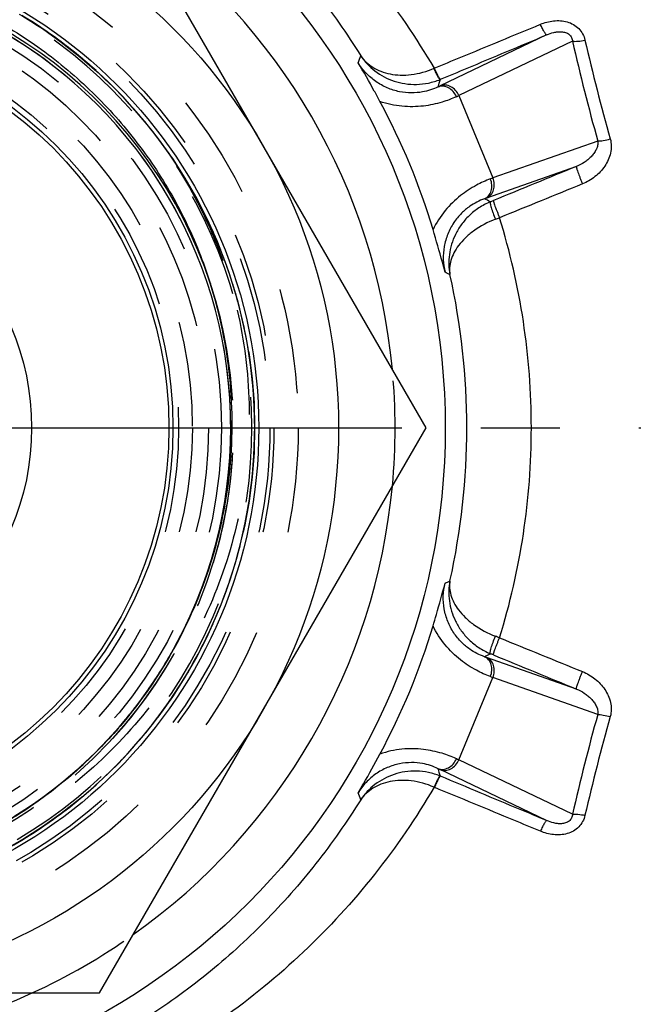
# Model space of a CAD drawing. Header units: millimetres. Extents: x 397 to 603, y 380 to 620.
# Tile 7 of 10: x 515 to 553, y 464 to 525. Entities that reach past the tile are written whole.
import ezdxf

# ---------------------------------------------------------------- set-up
doc = ezdxf.new("R2010")
doc.units = ezdxf.units.MM
doc.header["$LTSCALE"] = 65.185185
doc.linetypes.add('CENTER', pattern=[0.6, 0.375, -0.075, 0.075, -0.075])
doc.linetypes.add('HIDDEN', pattern=[0.2, 0.1, -0.1])
for name, color, linetype in [('ACHSEN_S', 7, 'CONTINUOUS'), ('FASEN', 7, 'CONTINUOUS'), ('FLAECHEN', 7, 'CONTINUOUS'), ('KONST.EL_MIT_GEO', 7, 'CONTINUOUS'), ('KURVEN', 7, 'CONTINUOUS')]:
    doc.layers.add(name, color=color, linetype=linetype)

msp = doc.modelspace()

# ---------------------------------------------------------------- linework, layer by layer
at = {"layer": 'ACHSEN_S', "color": 2, "linetype": 'CENTER'}
msp.add_line((397.134, 500), (602.866, 500), dxfattribs=at)
at = {"layer": 'FASEN', "color": 7, "linetype": 'Continuous'}
msp.add_circle((500, 500), 41.605, dxfattribs=at)
for start, end in [(5.38448, 54.61565), (305.38435, 354.61552), (245.38443, 294.61557)]:
    msp.add_arc((500, 500), 38.5, start, end, dxfattribs=at)
at = {"layer": 'FASEN', "color": 8, "linetype": 'HIDDEN'}
for start, end in [(354.61552, 5.38448), (294.61557, 305.38435)]:
    msp.add_arc((500, 500), 38.5, start, end, dxfattribs=at)
at = {"layer": 'FLAECHEN', "color": 8, "linetype": 'HIDDEN'}
for radius in [29.805, 27.75, 26.95, 25.1]:
    msp.add_circle((500, 500), radius, dxfattribs=at)
at = {"layer": 'FLAECHEN', "color": 7, "linetype": 'Continuous'}
msp.add_circle((500, 500), 24.5, dxfattribs=at)
at = {"layer": 'KONST.EL_MIT_GEO', "color": 7, "linetype": 'Continuous'}
for p, q in [((540.415, 500), (520.207, 535)), ((547.879, 524.326), (541.285, 521.17)), ((549.477, 523.935), (542.443, 520.568)), ((542.443, 520.568), (544.555, 515.468)), ((551.043, 517.755), (544.555, 515.468)), ((549.718, 516.182), (544.163, 514.223)), ((520.207, 465), (540.415, 500)), ((549.718, 483.818), (544.163, 485.777)), ((542.443, 479.432), (544.555, 484.532)), ((551.043, 482.245), (544.555, 484.532)), ((549.477, 476.065), (542.443, 479.432)), ((547.879, 475.674), (541.285, 478.83)), ((479.793, 465), (520.207, 465))]:
    msp.add_line(p, q, dxfattribs=at)
at = {"layer": 'KONST.EL_MIT_GEO', "color": 8, "linetype": 'HIDDEN'}
for p, q in [((515.927, 525.198), (515.391, 525.528)), ((516.403, 524.89), (515.873, 525.231)), ((516.874, 524.573), (516.349, 524.926)), ((517.338, 524.248), (516.818, 524.611)), ((517.796, 523.914), (517.282, 524.288)), ((518.248, 523.571), (517.74, 523.956)), ((518.693, 523.22), (518.191, 523.615)), ((519.131, 522.86), (518.635, 523.266)), ((519.563, 522.492), (519.073, 522.908)), ((519.987, 522.115), (519.504, 522.542)), ((520.404, 521.731), (519.928, 522.168)), ((520.814, 521.339), (520.345, 521.786)), ((521.216, 520.939), (520.755, 521.397)), ((521.611, 520.532), (521.157, 520.999)), ((521.997, 520.117), (521.551, 520.594)), ((522.376, 519.695), (521.938, 520.182)), ((522.747, 519.266), (522.335, 519.742)), ((523.109, 518.83), (522.705, 519.314)), ((523.463, 518.386), (523.067, 518.88)), ((523.809, 517.937), (523.421, 518.439)), ((524.145, 517.481), (523.767, 517.992)), ((524.474, 517.018), (524.104, 517.538)), ((524.793, 516.55), (524.432, 517.078)), ((525.103, 516.075), (524.752, 516.611)), ((525.405, 515.594), (525.062, 516.139)), ((525.697, 515.108), (525.364, 515.661)), ((525.979, 514.617), (525.656, 515.177)), ((526.253, 514.12), (525.939, 514.687)), ((526.517, 513.618), (526.213, 514.193)), ((526.771, 513.111), (526.478, 513.693)), ((527.015, 512.599), (526.733, 513.188)), ((527.25, 512.083), (526.978, 512.679)), ((527.475, 511.563), (527.214, 512.165)), ((527.703, 511.006), (527.475, 511.563)), ((527.907, 510.479), (527.69, 511.038)), ((528.1, 509.948), (527.895, 510.509)), ((528.284, 509.413), (528.09, 509.976)), ((528.457, 508.875), (528.275, 509.44)), ((527.05, 508.977), (527.056, 508.959)), ((527.056, 508.959), (527.07, 508.916)), ((527.056, 508.959), (527.075, 508.901)), ((527.056, 508.959), (527.061, 508.943)), ((527.056, 508.959), (527.063, 508.938)), ((527.056, 508.959), (527.076, 508.898)), ((527.056, 508.959), (527.079, 508.888)), ((527.056, 508.959), (527.079, 508.889)), ((527.063, 508.938), (527.077, 508.894)), ((528.62, 508.333), (528.449, 508.901)), ((528.773, 507.789), (528.613, 508.358)), ((528.916, 507.242), (528.767, 507.812)), ((529.048, 506.692), (528.911, 507.263)), ((529.17, 506.14), (529.043, 506.712)), ((529.281, 505.586), (529.166, 506.158)), ((529.382, 505.029), (529.278, 505.602)), ((529.472, 504.471), (529.379, 505.044)), ((529.551, 503.912), (529.47, 504.485)), ((529.62, 503.35), (529.55, 503.923)), ((529.678, 502.788), (529.619, 503.36)), ((529.726, 502.225), (529.678, 502.796)), ((529.763, 501.661), (529.725, 502.231)), ((529.789, 501.096), (529.762, 501.665)), ((529.804, 500.531), (529.789, 501.099)), ((529.786, 498.831), (529.803, 499.4)), ((529.758, 498.265), (529.786, 498.835)), ((529.72, 497.699), (529.759, 498.27)), ((529.671, 497.134), (529.721, 497.706)), ((529.611, 496.57), (529.672, 497.143)), ((529.54, 496.007), (529.612, 496.58)), ((529.459, 495.446), (529.542, 496.019)), ((529.367, 494.886), (529.461, 495.46)), ((529.265, 494.329), (529.37, 494.902)), ((529.151, 493.773), (529.268, 494.346)), ((529.028, 493.22), (529.155, 493.792)), ((528.749, 492.12), (528.899, 492.691)), ((528.893, 492.669), (529.032, 493.24)), ((528.594, 491.575), (528.755, 492.144)), ((528.428, 491.032), (528.601, 491.6)), ((528.252, 490.493), (528.436, 491.059)), ((528.066, 489.957), (528.262, 490.521)), ((527.87, 489.425), (528.077, 489.987)), ((527.664, 488.897), (527.882, 489.456)), ((527.222, 487.853), (527.462, 488.406)), ((527.448, 488.373), (527.677, 488.929)), ((526.986, 487.337), (527.237, 487.888)), ((526.74, 486.826), (527.003, 487.373)), ((526.484, 486.32), (526.758, 486.863)), ((524.817, 486.336), (524.814, 486.33)), ((524.82, 486.341), (524.817, 486.336)), ((526.219, 485.818), (526.504, 486.358)), ((524.241, 485.338), (524.239, 485.334)), ((524.241, 485.338), (524.239, 485.334)), ((524.246, 485.347), (524.244, 485.343)), ((524.534, 485.835), (524.511, 485.795)), ((524.534, 485.835), (524.519, 485.808)), ((524.534, 485.835), (524.526, 485.82)), ((524.542, 485.847), (524.534, 485.835)), ((524.539, 485.843), (524.534, 485.835)), ((524.538, 485.841), (524.534, 485.835)), ((524.541, 485.846), (524.538, 485.841)), ((524.555, 485.871), (524.542, 485.847)), ((525.661, 484.831), (525.968, 485.363)), ((525.945, 485.322), (526.241, 485.858)), ((525.368, 484.346), (525.686, 484.873)), ((525.065, 483.866), (525.394, 484.389)), ((524.754, 483.392), (525.094, 483.91)), ((524.104, 482.463), (524.465, 482.97)), ((524.434, 482.924), (524.784, 483.437)), ((522.17, 482.362), (521.828, 481.94)), ((522.504, 482.791), (522.17, 482.362)), ((522.344, 482.584), (522.339, 482.577)), ((523.766, 482.007), (524.138, 482.509)), ((521.828, 481.94), (521.477, 481.525)), ((523.42, 481.558), (523.802, 482.054)), ((521.479, 481.528), (521.428, 481.469)), ((521.479, 481.527), (521.428, 481.469)), ((521.478, 481.527), (521.428, 481.469)), ((521.479, 481.527), (521.428, 481.469)), ((521.479, 481.527), (521.428, 481.469)), ((522.701, 480.681), (523.104, 481.164)), ((523.065, 481.116), (523.457, 481.606)), ((522.33, 480.252), (522.743, 480.73)), ((521.562, 479.417), (521.996, 479.881)), ((521.95, 479.831), (522.373, 480.302)), ((521.167, 479.011), (521.61, 479.467)), ((520.353, 478.221), (520.816, 478.663)), ((520.764, 478.612), (521.217, 479.061)), ((519.935, 477.838), (520.407, 478.272)), ((519.078, 477.095), (519.569, 477.513)), ((519.51, 477.462), (519.992, 477.889)), ((518.638, 476.737), (519.139, 477.146)), ((517.74, 476.044), (518.258, 476.437)), ((518.192, 476.386), (518.702, 476.787)), ((516.816, 475.387), (517.351, 475.762)), ((517.281, 475.711), (517.808, 476.095)), ((516.345, 475.071), (516.889, 475.437))]:
    msp.add_line(p, q, dxfattribs=at)
for points in [[(527.489, 511.529), (527.265, 512.049), (527.032, 512.564), (526.789, 513.074), (526.536, 513.58), (526.274, 514.081), (526.002, 514.576), (525.721, 515.067), (525.431, 515.552), (525.131, 516.032), (524.822, 516.505), (524.505, 516.973), (524.179, 517.435), (523.844, 517.89), (523.5, 518.339), (523.148, 518.782), (522.788, 519.217), (522.419, 519.646), (522.042, 520.068), (521.658, 520.482), (521.265, 520.889), (520.865, 521.289), (520.458, 521.681), (520.043, 522.065), (519.621, 522.441), (519.192, 522.809), (518.756, 523.169), (518.313, 523.52), (517.864, 523.863), (517.408, 524.198), (516.946, 524.524), (516.478, 524.841), (516.004, 525.149), (515.524, 525.448)], [(515.088, 474.292), (515.573, 474.582), (516.052, 474.882), (516.526, 475.191), (516.993, 475.509), (517.455, 475.836), (517.91, 476.171), (518.359, 476.515), (518.801, 476.868), (519.236, 477.228), (519.665, 477.597), (520.086, 477.974), (520.5, 478.359), (520.907, 478.752), (521.306, 479.152), (521.698, 479.56), (522.081, 479.975), (522.457, 480.398), (522.825, 480.827), (523.184, 481.263), (523.536, 481.706), (523.878, 482.156), (524.212, 482.612), (524.538, 483.074), (524.854, 483.543), (525.162, 484.017), (525.461, 484.497), (525.75, 484.983), (526.03, 485.474), (526.301, 485.97), (526.562, 486.472), (526.814, 486.978), (527.056, 487.489), (527.289, 488.004), (527.511, 488.524), (527.724, 489.048), (527.927, 489.575), (528.119, 490.107), (528.302, 490.642), (528.474, 491.181), (528.637, 491.722), (528.788, 492.267), (528.93, 492.814), (529.061, 493.364), (529.182, 493.916), (529.292, 494.471), (529.391, 495.028), (529.48, 495.586), (529.559, 496.146), (529.627, 496.707), (529.684, 497.27), (529.73, 497.833), (529.766, 498.397), (529.791, 498.962), (529.805, 499.527), (529.809, 500.093), (529.802, 500.658), (529.784, 501.223), (529.755, 501.788), (529.716, 502.352), (529.666, 502.915), (529.606, 503.477), (529.534, 504.038), (529.452, 504.597), (529.36, 505.155), (529.257, 505.711), (529.143, 506.265), (529.019, 506.816), (528.885, 507.365), (528.74, 507.912), (528.585, 508.456), (528.419, 508.996), (528.243, 509.534), (528.057, 510.068), (527.861, 510.598), (527.655, 511.124), (527.44, 511.647)], [(529.803, 499.398), (529.809, 499.965), (529.804, 500.532)], [(524.534, 485.835), (524.332, 485.489), (524.049, 485.025), (523.757, 484.567), (523.457, 484.114), (523.148, 483.667), (522.83, 483.226), (522.504, 482.791)], [(521.477, 481.525), (521.119, 481.117), (520.753, 480.715), (520.379, 480.32), (519.998, 479.933), (519.609, 479.553), (519.213, 479.181), (518.81, 478.816), (518.4, 478.459), (517.984, 478.11), (517.561, 477.769), (517.131, 477.436), (516.695, 477.112), (516.253, 476.796), (515.805, 476.488), (515.351, 476.19), (514.891, 475.899)], [(508.122, 471.319), (508.666, 471.478), (509.207, 471.648), (509.745, 471.829), (510.279, 472.019), (510.809, 472.22), (511.336, 472.43), (511.858, 472.651), (512.376, 472.882), (512.89, 473.122), (513.399, 473.372), (513.903, 473.632), (514.402, 473.901), (514.896, 474.18), (515.384, 474.468), (515.867, 474.765), (516.42, 475.121)], [(508.235, 471.351), (508.777, 471.512), (509.315, 471.684), (509.851, 471.866), (510.382, 472.058), (510.911, 472.259), (511.435, 472.471), (511.955, 472.693), (512.471, 472.925), (512.982, 473.166), (513.488, 473.417), (513.99, 473.678), (514.487, 473.948), (514.978, 474.227), (515.464, 474.516), (515.945, 474.814)]]:
    msp.add_lwpolyline(points, dxfattribs=at)
at = {"layer": 'KONST.EL_MIT_GEO', "color": 7, "linetype": 'Continuous'}
for radius in [35, 30.062, 24.75]:
    msp.add_circle((500, 500), radius, dxfattribs=at)
at = {"layer": 'KONST.EL_MIT_GEO', "color": 8, "linetype": 'HIDDEN'}
for radius in [32.5, 31, 30.75, 26.95, 25.95]:
    msp.add_circle((500, 500), radius, dxfattribs=at)
for centre, radius, start, end in [((500, 500), 29.638, 300.63487, 212.99361), ((500, 500), 28.33, 331.13462, 59.45441), ((500, 500), 28.501, 238.92749, 18.22978), ((500, 500), 28.501, 284.8052, 18.3202), ((500, 500), 28.501, 290.56656, 18.32021), ((499.993, 500.004), 28.338, 331.16287, 332.07821), ((500.003, 499.998), 28.326, 328.82346, 331.16245), ((500.01, 499.994), 28.319, 330.00001, 330.51856), ((500.012, 499.993), 28.316, 329.99999, 330.27047), ((500.002, 499.999), 28.328, 330.22509, 331.16289), ((499.999, 500), 28.331, 330.51857, 331.17644), ((500, 500), 28.33, 319.1467, 328.87477), ((499.979, 500.014), 28.355, 320.70979, 328.84096), ((499.971, 500.021), 28.366, 320.71103, 328.83634), ((499.992, 500.005), 28.339, 327.64755, 328.82349), ((500.013, 499.992), 28.315, 329.82299, 329.99999), ((499.997, 500.003), 28.334, 319.89021, 322.04832), ((500.006, 499.995), 28.322, 319.3015, 319.89004), ((500.001, 499.999), 28.329, 319.61139, 320.55908), ((499.997, 500.002), 28.333, 320.55906, 320.79824), ((500.001, 499.998), 28.328, 284.46421, 319.14662), ((500, 500), 28.33, 318.5583, 318.96997), ((500.001, 499.999), 28.328, 318.58264, 318.9699), ((499.999, 500.001), 28.331, 318.80922, 318.96987), ((500.003, 499.998), 28.327, 318.96988, 319.56819), ((500.004, 499.997), 28.325, 318.96991, 319.40439)]:
    msp.add_arc(centre, radius, start, end, dxfattribs=at)
at = {"layer": 'KONST.EL_MIT_GEO', "color": 7, "linetype": 'Continuous'}
for centre, radius, start, end in [((500, 500), 28.501, 18.32021, 290.56656), ((500, 500), 28.33, 59.45441, 318.5583), ((500, 500), 28.33, 330, 150), ((682.548, 554.376), 136.508, 192.88525, 195.56135), ((680.712, 554.162), 133.901, 193.01776, 195.719), ((419.294, 565.796), 124.644, 339.72399, 339.93502), ((539.777, 525.048), 3.011, 292.069, 292.47361), ((402.416, 565.477), 145.667, 342.26801, 342.4607), ((539.774, 525.266), 3.995, 292.21959, 292.62689), ((530.307, 544.109), 25.43, 295.26856, 295.57517), ((500.113, 500.047), 42.53, 16.70648, 28.29352), ((526.95, 553.696), 36.572, 294.80768, 295.06341), ((557.025, 481.089), 36.57, 109.93658, 110.19233), ((552.621, 490.238), 25.433, 109.42485, 109.73143), ((477.361, 384.83), 145.521, 62.57031, 62.73072), ((511.937, 593.302), 85.696, 292.25769, 292.39369), ((522.751, 571.457), 62.53, 290.56352, 290.81142), ((502.902, 499.992), 44.032, 0.00983, 17.19039), ((489.542, 396.586), 124.445, 65.1214, 65.27718), ((499.213, 500.001), 43.724, 359.99925, 12.52522), ((499.213, 499.999), 43.724, 347.47478, 0.00075), ((502.902, 500.008), 44.032, 342.80961, 359.99017), ((489.542, 603.414), 124.445, 294.72278, 294.87856), ((500.113, 499.953), 42.53, 331.70648, 343.29352), ((522.751, 428.543), 62.53, 69.18858, 69.43648), ((500, 500), 28.33, 328.87477, 331.13462), ((477.36, 615.168), 145.519, 297.27013, 297.43055), ((511.937, 406.698), 85.696, 67.60631, 67.74231), ((499.712, 500.25), 28.712, 319.14452, 329.85447), ((499.999, 500), 28.331, 320.79764, 329.99987), ((552.62, 509.76), 25.43, 250.26856, 250.57517), ((557.026, 518.913), 36.572, 249.80768, 250.06341), ((684.348, 445.167), 138.365, 164.45661, 167.09679), ((682.492, 445.382), 135.738, 164.29929, 166.96396), ((500, 500), 28.33, 284.80519, 318.96998), ((500, 500), 28.33, 318.96997, 319.1467), ((526.951, 446.305), 36.57, 64.93658, 65.19233), ((402.415, 434.521), 145.668, 17.54001, 17.73271), ((530.306, 455.888), 25.433, 64.42485, 64.73143), ((539.774, 474.734), 3.995, 67.37311, 67.78041), ((539.777, 474.952), 3.011, 67.52638, 67.93099), ((419.294, 434.204), 124.644, 20.06496, 20.27598)]:
    msp.add_arc(centre, radius, start, end, dxfattribs=at)
for points, knots in [([(522.226, 540.005), (524.158, 538.999), (527.88, 536.722), (532.93, 532.57), (537.35, 527.75), (539.813, 524.142), (540.909, 522.257)], [0, 0, 0, 0, 0.250413, 0.499805, 0.749309, 1, 1, 1, 1]), ([(522.937, 536.65), (524.291, 535.785), (526.901, 533.903), (530.475, 530.663), (533.67, 527.042), (535.521, 524.402), (536.372, 523.033)], [0, 0, 0, 0, 0.250033, 0.499454, 0.74917, 1, 1, 1, 1]), ([(474.651, 514.635), (475.356, 515.824), (476.936, 518.105), (479.765, 521.154), (482.998, 523.772), (486.57, 525.904), (490.409, 527.507), (494.437, 528.546), (498.572, 529), (502.73, 528.859), (506.824, 528.123), (510.771, 526.808), (514.489, 524.94), (517.898, 522.557), (520.929, 519.707), (523.517, 516.449), (525.606, 512.852), (526.637, 510.275), (527.056, 508.959)], [0, 0, 0, 0, 0.062501, 0.125002, 0.187503, 0.250004, 0.312505, 0.375005, 0.437506, 0.500006, 0.562506, 0.625005, 0.687505, 0.750004, 0.812503, 0.875002, 0.937501, 1, 1, 1, 1]), ([(540.928, 522.265), (541.476, 522.492), (543.665, 523.398), (545.855, 524.304), (547.496, 524.984)], [0, 0, 0, 0, 0.250112, 1, 1, 1, 1]), ([(547.496, 524.984), (547.756, 525.091), (548.17, 525.204), (548.734, 525.218), (549.153, 525.149), (549.544, 524.988), (549.879, 524.732), (550.125, 524.394), (550.221, 524.134), (550.252, 524.001)], [0, 0, 0, 0, 0.251638, 0.378048, 0.504256, 0.629799, 0.754244, 0.877513, 1, 1, 1, 1]), ([(547.879, 524.326), (547.871, 524.326), (547.849, 524.342), (547.819, 524.376), (547.779, 524.434), (547.732, 524.512), (547.678, 524.608), (547.597, 524.767), (547.537, 524.895), (547.496, 524.984)], [0, 0, 0, 0, 0.032688, 0.093727, 0.184718, 0.304139, 0.44925, 0.616488, 1, 1, 1, 1]), ([(547.879, 524.326), (548.022, 524.388), (548.246, 524.466), (548.56, 524.52), (548.806, 524.528), (549.055, 524.487), (549.247, 524.39), (549.364, 524.269), (549.447, 524.131), (549.473, 524.012), (549.477, 523.935)], [0, 0, 0, 0, 0.241502, 0.365365, 0.491926, 0.621553, 0.752625, 0.817342, 0.880217, 1, 1, 1, 1]), ([(541.311, 521.579), (541.858, 521.808), (544.048, 522.723), (546.237, 523.639), (547.879, 524.326)], [0, 0, 0, 0, 0.250114, 1, 1, 1, 1]), ([(549.477, 523.935), (549.528, 523.929), (549.643, 523.924), (549.903, 523.937), (550.109, 523.97), (550.252, 524.001)], [0, 0, 0, 0, 0.199253, 0.439942, 1, 1, 1, 1]), ([(541.162, 521.112), (540.856, 520.963), (540.31, 520.786), (539.493, 520.713), (538.752, 520.787), (537.999, 521.023), (537.295, 521.417), (536.684, 521.947), (536.355, 522.375), (536.214, 522.602)], [0, 0, 0, 0, 0.180923, 0.299831, 0.433091, 0.573598, 0.715837, 0.857934, 1, 1, 1, 1]), ([(537.562, 520.206), (537.446, 520.421), (537.009, 521.227), (536.558, 522.026), (536.214, 522.602)], [0, 0, 0, 0, 0.267464, 1, 1, 1, 1]), ([(536.372, 523.033), (536.468, 522.893), (536.696, 522.629), (537.12, 522.304), (537.624, 522.056), (538.199, 521.893), (538.833, 521.822), (539.761, 521.865), (540.462, 522.061), (540.909, 522.257)], [0, 0, 0, 0, 0.102831, 0.209006, 0.320859, 0.440223, 0.568248, 0.705177, 1, 1, 1, 1]), ([(536.372, 523.033), (536.609, 522.676), (537.22, 522.024), (538.22, 521.5), (539.116, 521.286), (539.837, 521.242), (540.573, 521.327), (541.052, 521.473), (541.285, 521.568)], [0, 0, 0, 0, 0.232673, 0.474088, 0.600312, 0.730352, 0.863906, 1, 1, 1, 1]), ([(541.285, 521.568), (541.281, 521.568), (541.273, 521.571), (541.255, 521.587), (541.227, 521.623), (541.189, 521.683), (541.142, 521.765), (541.089, 521.867), (541.009, 522.032), (540.949, 522.165), (540.909, 522.257)], [0, 0, 0, 0, 0.012386, 0.031296, 0.091825, 0.182976, 0.302923, 0.448694, 0.616505, 1, 1, 1, 1]), ([(541.311, 521.579), (541.307, 521.579), (541.299, 521.582), (541.281, 521.598), (541.252, 521.633), (541.213, 521.693), (541.166, 521.775), (541.112, 521.876), (541.03, 522.041), (540.969, 522.173), (540.928, 522.265)], [0, 0, 0, 0, 0.012496, 0.031467, 0.092049, 0.183211, 0.303146, 0.448888, 0.616652, 1, 1, 1, 1]), ([(542.295, 520.499), (542.244, 520.617), (542.108, 520.832), (541.821, 521.067), (541.488, 521.178), (541.261, 521.15), (541.162, 521.112)], [0, 0, 0, 0, 0.272337, 0.53304, 0.774593, 1, 1, 1, 1]), ([(542.443, 520.568), (542.392, 520.686), (542.254, 520.902), (541.96, 521.135), (541.619, 521.241), (541.387, 521.21), (541.285, 521.17)], [0, 0, 0, 0, 0.268868, 0.527922, 0.770771, 1, 1, 1, 1]), ([(542.295, 520.499), (542.006, 520.366), (541.34, 520.114), (540.207, 519.878), (538.899, 519.857), (538.001, 520.05), (537.562, 520.206)], [0, 0, 0, 0, 0.196553, 0.438602, 0.712056, 1, 1, 1, 1]), ([(551.043, 517.755), (551.059, 517.664), (551.049, 517.475), (550.954, 517.215), (550.81, 516.983), (550.633, 516.776), (550.431, 516.592), (550.135, 516.377), (549.888, 516.25), (549.718, 516.182)], [0, 0, 0, 0, 0.12715, 0.251702, 0.375478, 0.499289, 0.623503, 0.74832, 1, 1, 1, 1]), ([(551.818, 517.886), (551.858, 517.744), (551.898, 517.449), (551.848, 517.006), (551.706, 516.583), (551.415, 516.064), (550.897, 515.515), (550.376, 515.21), (550.1, 515.098)], [0, 0, 0, 0, 0.124114, 0.248399, 0.373025, 0.498041, 0.748418, 1, 1, 1, 1]), ([(551.043, 517.755), (551.095, 517.755), (551.209, 517.763), (551.469, 517.8), (551.675, 517.848), (551.818, 517.886)], [0, 0, 0, 0, 0.195614, 0.43583, 1, 1, 1, 1]), ([(549.718, 516.182), (549.715, 516.179), (549.715, 516.167), (549.717, 516.147), (549.723, 516.115), (549.734, 516.075), (549.748, 516.026), (549.774, 515.943), (549.815, 515.822), (549.875, 515.66), (549.944, 515.481), (550.02, 515.291), (550.073, 515.162), (550.1, 515.098)], [0, 0, 0, 0, 0.009769, 0.028128, 0.055488, 0.091708, 0.136451, 0.189258, 0.316709, 0.468528, 0.638061, 0.817854, 1, 1, 1, 1]), ([(544.402, 515.412), (544.104, 515.302), (543.455, 515.009), (542.487, 514.375), (541.547, 513.465), (541.048, 512.693), (540.848, 512.273)], [0, 0, 0, 0, 0.196553, 0.438602, 0.712056, 1, 1, 1, 1]), ([(544.035, 514.178), (544.131, 514.221), (544.312, 514.362), (544.468, 514.675), (544.505, 515.044), (544.449, 515.293), (544.402, 515.412)], [0, 0, 0, 0, 0.225407, 0.46696, 0.727663, 1, 1, 1, 1]), ([(544.163, 514.223), (544.263, 514.267), (544.449, 514.409), (544.615, 514.726), (544.658, 515.098), (544.602, 515.348), (544.555, 515.468)], [0, 0, 0, 0, 0.229229, 0.472078, 0.731132, 1, 1, 1, 1]), ([(544.035, 514.178), (543.712, 514.066), (543.201, 513.805), (542.573, 513.28), (542.101, 512.703), (541.735, 512.003), (541.516, 511.227), (541.458, 510.421), (541.528, 509.886), (541.589, 509.625)], [0, 0, 0, 0, 0.180924, 0.299831, 0.433091, 0.573599, 0.715837, 0.857935, 1, 1, 1, 1]), ([(544.397, 513.991), (544.148, 513.888), (543.678, 513.639), (543.071, 513.152), (542.586, 512.591), (542.113, 511.804), (541.792, 510.751), (541.818, 509.888), (541.896, 509.483)], [0, 0, 0, 0, 0.145071, 0.284662, 0.417283, 0.543074, 0.777716, 1, 1, 1, 1]), ([(544.397, 513.991), (544.393, 513.987), (544.387, 513.975), (544.382, 513.938), (544.39, 513.869), (544.412, 513.762), (544.45, 513.625), (544.501, 513.465), (544.586, 513.222), (544.661, 513.036), (544.714, 512.911)], [0, 0, 0, 0, 0.013463, 0.033762, 0.098679, 0.195875, 0.322024, 0.472093, 0.639878, 1, 1, 1, 1]), ([(544.585, 514.068), (544.583, 514.065), (544.583, 514.054), (544.586, 514.034), (544.593, 514.004), (544.604, 513.965), (544.618, 513.917), (544.644, 513.836), (544.686, 513.718), (544.745, 513.56), (544.813, 513.384), (544.888, 513.197), (544.94, 513.07), (544.967, 513.006)], [0, 0, 0, 0, 0.009348, 0.027441, 0.054565, 0.090551, 0.135059, 0.187636, 0.314692, 0.466315, 0.636011, 0.816489, 1, 1, 1, 1]), ([(544.714, 512.911), (544.232, 512.73), (543.565, 512.378), (542.839, 511.77), (542.43, 511.311), (542.132, 510.845), (541.943, 510.381), (541.859, 509.924), (541.872, 509.625), (541.896, 509.483)], [0, 0, 0, 0, 0.324246, 0.467008, 0.595093, 0.709813, 0.813474, 0.909039, 1, 1, 1, 1]), ([(541.589, 509.625), (541.536, 509.835), (541.305, 510.722), (541.049, 511.602), (540.848, 512.273)], [0, 0, 0, 0, 0.236008, 1, 1, 1, 1]), ([(524.541, 485.832), (525.541, 487.555), (527.186, 491.222), (528.454, 497.106), (528.477, 503.125), (527.66, 507.06), (527.056, 508.959)], [0, 0, 0, 0, 0.249999, 0.499998, 0.749998, 1, 1, 1, 1]), ([(540.848, 487.727), (540.918, 487.962), (541.179, 488.841), (541.425, 489.724), (541.589, 490.375)], [0, 0, 0, 0, 0.267464, 1, 1, 1, 1]), ([(544.035, 485.822), (543.712, 485.934), (543.201, 486.195), (542.573, 486.72), (542.101, 487.297), (541.735, 487.997), (541.516, 488.773), (541.458, 489.579), (541.528, 490.114), (541.589, 490.375)], [0, 0, 0, 0, 0.180924, 0.299831, 0.433091, 0.573598, 0.715837, 0.857934, 1, 1, 1, 1]), ([(541.896, 490.517), (541.818, 490.112), (541.792, 489.249), (542.113, 488.196), (542.586, 487.409), (543.071, 486.848), (543.678, 486.361), (544.148, 486.112), (544.397, 486.009)], [0, 0, 0, 0, 0.222284, 0.456926, 0.582717, 0.715338, 0.854929, 1, 1, 1, 1]), ([(541.896, 490.517), (541.872, 490.375), (541.859, 490.076), (541.943, 489.619), (542.132, 489.155), (542.43, 488.689), (542.839, 488.23), (543.565, 487.622), (544.232, 487.27), (544.714, 487.089)], [0, 0, 0, 0, 0.090961, 0.186526, 0.290187, 0.404907, 0.532992, 0.675754, 1, 1, 1, 1]), ([(544.402, 484.588), (544.104, 484.698), (543.455, 484.991), (542.487, 485.625), (541.547, 486.535), (541.048, 487.307), (540.848, 487.727)], [0, 0, 0, 0, 0.196553, 0.438602, 0.712056, 1, 1, 1, 1]), ([(544.397, 486.009), (544.393, 486.013), (544.387, 486.025), (544.382, 486.062), (544.39, 486.131), (544.412, 486.238), (544.45, 486.375), (544.501, 486.535), (544.586, 486.778), (544.661, 486.964), (544.714, 487.089)], [0, 0, 0, 0, 0.013463, 0.033762, 0.098679, 0.195874, 0.322024, 0.472093, 0.639878, 1, 1, 1, 1]), ([(544.585, 485.932), (544.583, 485.935), (544.583, 485.946), (544.586, 485.966), (544.593, 485.996), (544.604, 486.035), (544.618, 486.083), (544.644, 486.164), (544.686, 486.282), (544.745, 486.44), (544.813, 486.616), (544.888, 486.803), (544.94, 486.93), (544.967, 486.994)], [0, 0, 0, 0, 0.009348, 0.027441, 0.054565, 0.09055, 0.135059, 0.187636, 0.314691, 0.466315, 0.636011, 0.816489, 1, 1, 1, 1]), ([(544.402, 484.588), (544.449, 484.707), (544.505, 484.956), (544.468, 485.325), (544.312, 485.638), (544.131, 485.779), (544.035, 485.822)], [0, 0, 0, 0, 0.272337, 0.53304, 0.774593, 1, 1, 1, 1]), ([(544.555, 484.532), (544.602, 484.652), (544.658, 484.902), (544.615, 485.274), (544.449, 485.591), (544.263, 485.733), (544.163, 485.777)], [0, 0, 0, 0, 0.268868, 0.527922, 0.770771, 1, 1, 1, 1]), ([(549.718, 483.818), (549.715, 483.821), (549.715, 483.833), (549.717, 483.853), (549.723, 483.885), (549.734, 483.925), (549.748, 483.974), (549.774, 484.057), (549.815, 484.178), (549.875, 484.34), (549.944, 484.519), (550.02, 484.709), (550.073, 484.838), (550.1, 484.902)], [0, 0, 0, 0, 0.009769, 0.028128, 0.055488, 0.091708, 0.136451, 0.189258, 0.316708, 0.468527, 0.638061, 0.817854, 1, 1, 1, 1]), ([(550.1, 484.902), (550.376, 484.79), (550.897, 484.485), (551.415, 483.936), (551.706, 483.417), (551.848, 482.994), (551.898, 482.551), (551.858, 482.256), (551.818, 482.114)], [0, 0, 0, 0, 0.251582, 0.501959, 0.626975, 0.751601, 0.875886, 1, 1, 1, 1]), ([(549.718, 483.818), (549.888, 483.75), (550.135, 483.623), (550.431, 483.408), (550.633, 483.224), (550.81, 483.017), (550.954, 482.785), (551.049, 482.525), (551.059, 482.336), (551.043, 482.245)], [0, 0, 0, 0, 0.25168, 0.376497, 0.500711, 0.624522, 0.748298, 0.87285, 1, 1, 1, 1]), ([(551.043, 482.245), (551.095, 482.245), (551.209, 482.237), (551.469, 482.2), (551.675, 482.152), (551.818, 482.114)], [0, 0, 0, 0, 0.195614, 0.43583, 1, 1, 1, 1]), ([(521.371, 481.403), (520.985, 480.959), (520.185, 480.094), (518.908, 478.874), (517.784, 477.924), (516.851, 477.206), (516.136, 476.688), (515.405, 476.193), (514.66, 475.72), (513.901, 475.268), (513.258, 474.911), (512.738, 474.636), (512.345, 474.436), (511.949, 474.24), (511.551, 474.05), (511.217, 473.895), (510.949, 473.774), (510.748, 473.683), (510.547, 473.593), (510.395, 473.526), (510.295, 473.48), (510.245, 473.458), (510.195, 473.434), (510.153, 473.415), (510.12, 473.399), (510.095, 473.387), (510.071, 473.375), (510.046, 473.362), (510.026, 473.351), (510.01, 473.342), (510.001, 473.336), (509.993, 473.331), (509.988, 473.326), (509.984, 473.322), (509.983, 473.318), (509.986, 473.315), (509.992, 473.314), (510.001, 473.314), (510.008, 473.315), (510.012, 473.316)], [0, 0, 0, 0, 0.12502, 0.250036, 0.375051, 0.437565, 0.500078, 0.562592, 0.625104, 0.687617, 0.750129, 0.781385, 0.812641, 0.843897, 0.875153, 0.906407, 0.922034, 0.937661, 0.953286, 0.968909, 0.972815, 0.97672, 0.980624, 0.984528, 0.986479, 0.98843, 0.99038, 0.99233, 0.994277, 0.995249, 0.996218, 0.996701, 0.99718, 0.997649, 0.997873, 0.998078, 0.998557, 0.999034, 1, 1, 1, 1]), ([(542.295, 479.501), (542.006, 479.634), (541.34, 479.886), (540.207, 480.122), (538.899, 480.143), (538.001, 479.95), (537.562, 479.794)], [0, 0, 0, 0, 0.196553, 0.438602, 0.712056, 1, 1, 1, 1]), ([(536.214, 477.398), (536.324, 477.584), (536.788, 478.375), (537.23, 479.178), (537.562, 479.794)], [0, 0, 0, 0, 0.236008, 1, 1, 1, 1]), ([(541.162, 478.888), (540.856, 479.037), (540.31, 479.214), (539.493, 479.287), (538.752, 479.213), (537.999, 478.977), (537.295, 478.583), (536.684, 478.053), (536.355, 477.625), (536.214, 477.398)], [0, 0, 0, 0, 0.180924, 0.299831, 0.433091, 0.573599, 0.715837, 0.857935, 1, 1, 1, 1]), ([(541.162, 478.888), (541.261, 478.85), (541.488, 478.822), (541.821, 478.933), (542.108, 479.168), (542.244, 479.383), (542.295, 479.501)], [0, 0, 0, 0, 0.225407, 0.46696, 0.727663, 1, 1, 1, 1]), ([(541.285, 478.83), (541.387, 478.79), (541.619, 478.759), (541.96, 478.865), (542.254, 479.098), (542.392, 479.314), (542.443, 479.432)], [0, 0, 0, 0, 0.229229, 0.472078, 0.731132, 1, 1, 1, 1]), ([(541.285, 478.432), (541.052, 478.527), (540.573, 478.673), (539.837, 478.758), (539.116, 478.714), (538.22, 478.5), (537.22, 477.976), (536.609, 477.324), (536.372, 476.967)], [0, 0, 0, 0, 0.136094, 0.269648, 0.399688, 0.525912, 0.767327, 1, 1, 1, 1]), ([(540.909, 477.743), (540.462, 477.939), (539.761, 478.135), (538.833, 478.178), (538.199, 478.107), (537.624, 477.944), (537.12, 477.696), (536.696, 477.371), (536.468, 477.107), (536.372, 476.967)], [0, 0, 0, 0, 0.294823, 0.431752, 0.559777, 0.679141, 0.790994, 0.897169, 1, 1, 1, 1]), ([(541.285, 478.432), (541.281, 478.432), (541.273, 478.429), (541.255, 478.413), (541.227, 478.377), (541.189, 478.317), (541.142, 478.235), (541.089, 478.133), (541.009, 477.968), (540.949, 477.835), (540.909, 477.743)], [0, 0, 0, 0, 0.012386, 0.031296, 0.091825, 0.182977, 0.302923, 0.448694, 0.616505, 1, 1, 1, 1]), ([(541.311, 478.421), (541.307, 478.421), (541.299, 478.418), (541.281, 478.402), (541.252, 478.367), (541.213, 478.307), (541.166, 478.225), (541.112, 478.124), (541.03, 477.959), (540.969, 477.827), (540.928, 477.735)], [0, 0, 0, 0, 0.012496, 0.031466, 0.092048, 0.18321, 0.303145, 0.448886, 0.616651, 1, 1, 1, 1]), ([(547.879, 475.674), (547.332, 475.902), (545.143, 476.819), (542.953, 477.734), (541.311, 478.421)], [0, 0, 0, 0, 0.249883, 1, 1, 1, 1]), ([(540.909, 477.743), (539.813, 475.858), (537.35, 472.25), (532.93, 467.43), (527.88, 463.278), (524.158, 461.001), (522.226, 459.995)], [0, 0, 0, 0, 0.250691, 0.500195, 0.749587, 1, 1, 1, 1]), ([(547.496, 475.016), (546.949, 475.243), (544.76, 476.149), (542.571, 477.055), (540.928, 477.735)], [0, 0, 0, 0, 0.249885, 1, 1, 1, 1]), ([(536.372, 476.967), (535.521, 475.598), (533.67, 472.958), (530.475, 469.337), (526.901, 466.097), (524.291, 464.215), (522.937, 463.35)], [0, 0, 0, 0, 0.25083, 0.500546, 0.749967, 1, 1, 1, 1]), ([(550.252, 475.999), (550.221, 475.866), (550.125, 475.606), (549.879, 475.268), (549.544, 475.012), (549.153, 474.851), (548.734, 474.782), (548.17, 474.796), (547.756, 474.909), (547.496, 475.016)], [0, 0, 0, 0, 0.122487, 0.245756, 0.370201, 0.495745, 0.621952, 0.748362, 1, 1, 1, 1]), ([(547.879, 475.674), (547.871, 475.674), (547.849, 475.658), (547.819, 475.624), (547.779, 475.566), (547.732, 475.488), (547.678, 475.392), (547.597, 475.233), (547.537, 475.105), (547.496, 475.016)], [0, 0, 0, 0, 0.032688, 0.093727, 0.184719, 0.30414, 0.449251, 0.616488, 1, 1, 1, 1]), ([(549.477, 476.065), (549.473, 475.988), (549.447, 475.869), (549.364, 475.731), (549.247, 475.61), (549.055, 475.513), (548.806, 475.472), (548.56, 475.48), (548.246, 475.534), (548.022, 475.612), (547.879, 475.674)], [0, 0, 0, 0, 0.119783, 0.182659, 0.247376, 0.378447, 0.508074, 0.634635, 0.758498, 1, 1, 1, 1]), ([(549.477, 476.065), (549.528, 476.071), (549.643, 476.076), (549.903, 476.063), (550.109, 476.03), (550.252, 475.999)], [0, 0, 0, 0, 0.199254, 0.439942, 1, 1, 1, 1])]:
    msp.add_open_spline(points, degree=3, knots=knots, dxfattribs=at)
at = {"layer": 'KONST.EL_MIT_GEO', "color": 8, "linetype": 'HIDDEN'}
for points, knots in [([(515.774, 525.294), (517.381, 524.292), (520.408, 521.969), (524.187, 517.682), (526.589, 513.562), (527.995, 510.037), (528.518, 508.21), (528.729, 507.286)], [0, 0, 0, 0, 0.249933, 0.499863, 0.749786, 0.874896, 1, 1, 1, 1]), ([(528.729, 507.286), (529.163, 505.386), (529.656, 501.49), (529.227, 495.623), (527.645, 489.954), (524.965, 484.715), (521.29, 480.117), (516.766, 476.352), (511.576, 473.579), (507.807, 472.47), (505.891, 472.115)], [0, 0, 0, 0, 0.125007, 0.250012, 0.375015, 0.500016, 0.625015, 0.750012, 0.875007, 1, 1, 1, 1])]:
    msp.add_open_spline(points, degree=3, knots=knots, dxfattribs=at)
at = {"layer": 'KONST.EL_MIT_GEO', "color": 7, "linetype": 'Continuous'}
for points in [[(549.718, 516.182), (548.007, 515.477), (546.296, 514.773), (544.585, 514.068)], [(550.1, 515.098), (548.389, 514.401), (546.678, 513.704), (544.967, 513.006)], [(544.967, 486.994), (546.678, 486.296), (548.389, 485.599), (550.1, 484.902)], [(544.585, 485.932), (546.296, 485.227), (548.007, 484.523), (549.718, 483.818)]]:
    msp.add_open_spline(points, degree=3, dxfattribs=at)
at = {"layer": 'KURVEN', "color": 40, "linetype": 'Continuous'}
msp.add_circle((500, 500), 16, dxfattribs=at)

doc.saveas('drawing.dxf')
